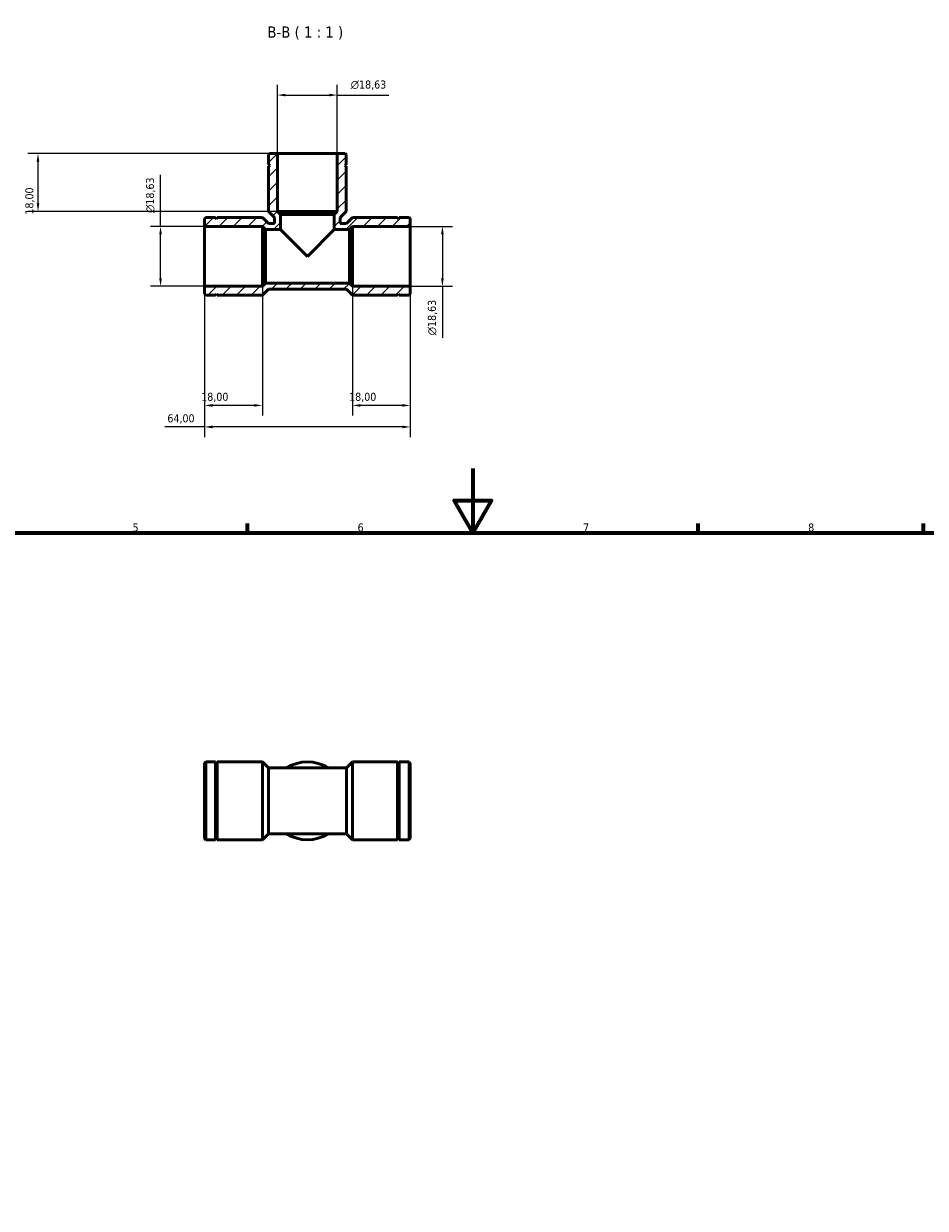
# Model space of a CAD drawing. Header units: millimetres. Extents: x 0 to 902, y 0 to 732.
# Tile 3 of 4: x 281 to 561, y 364 to 732. Entities that reach past the tile are written whole.
import ezdxf

# ---------------------------------------------------------------- set-up
doc = ezdxf.new("R2010")
doc.units = ezdxf.units.MM
for name, color, linetype, lineweight in [('Border (ISO)', 7, 'Continuous', 70), ('Dimension (ISO)', 7, 'Continuous', 25), ('Hatch (ISO)', 7, 'Continuous', 18), ('Symbol (ISO)', 7, 'Continuous', 25), ('Visible (ISO)', 7, 'Continuous', 50)]:
    doc.layers.add(name, color=color, linetype=linetype, lineweight=lineweight)
doc.styles.add('Label Text (ISO)', font='tahoma.ttf')
doc.styles.add('Note Text (ISO)', font='tahoma.ttf')
doc.dimstyles.new('Default (ISO)', dxfattribs={"dimtxt": 2.5, "dimasz": 2.5, "dimexe": 3.175, "dimexo": 0, "dimgap": 0.762, "dimtad": 1, "dimrnd": 1e-08, "dimzin": 0, "dimtxsty": 'Note Text (ISO)', "dimcen": 0.09, "dimdle": 10, "dimclrd": 256, "dimclre": 256, "dimclrt": 232, "dimazin": 0, "dimtfac": 1.40208, "dimtmove": 0, "dimatfit": 3, "dimfxl": 1, "dimtolj": 1, "dimtzin": 0, "dimlwd": -1, "dimlwe": -1, "dimarcsym": 0})

# ---------------------------------------------------------------- blocks, each defined once
blk = doc.blocks.new('Borders Default Border')
at = {"layer": 'Border (ISO)'}
for p, q in [((350.42, 574), (350.42, 576.9)), ((490.58, 574), (490.58, 576.9)), ((560.67, 574), (560.67, 576.9))]:
    blk.add_line(p, q, dxfattribs=at)
at = {"layer": 'Border (ISO)', "flags": 128}
for points in [[(420.5, 594), (420.5, 574), (414.73, 584), (426.27, 584), (420.5, 574)], [(20, 20), (20, 574), (821, 574), (821, 20), (20, 20)]]:
    blk.add_lwpolyline(points, dxfattribs=at)
at = {"layer": 'Border (ISO)', "color": 232, "true_color": 0xca0064, "char_height": 2.5, "attachment_point": 7, "style": 'Note Text (ISO)'}
for s, insert in [('5', (314.64, 574.35)), ('6', (384.66, 574.35)), ('7', (454.77, 574.4)), ('8', (524.81, 574.34))]:
    blk.add_mtext(s, dxfattribs=dict(at, insert=insert))
blk = doc.blocks.new('*D7')
at = {"layer": 'Defpoints', "color": 0, "transparency": 16777216}
for p in [(359.72, 691.96), (285.24, 673.96), (359.72, 673.96)]:
    blk.add_point(p, dxfattribs=at)
at = {"layer": 'Dimension (ISO)', "transparency": 16777216}
for p, q in [((359.72, 691.96), (282.07, 691.96)), ((285.24, 689.46), (285.24, 676.46)), ((359.72, 673.96), (282.07, 673.96))]:
    blk.add_line(p, q, dxfattribs=at)
for points in [[(284.83, 689.46), (285.66, 689.46), (285.24, 691.96)], [(284.83, 676.46), (285.66, 676.46), (285.24, 673.96)]]:
    blk.add_solid(points, dxfattribs=at)
at = {"layer": 'Dimension (ISO)', "color": 232, "true_color": 0xca0064, "transparency": 16777216, "insert": (281.3, 672.95), "char_height": 2.5, "attachment_point": 1, "rotation": 90, "style": 'Note Text (ISO)'}
blk.add_mtext('\\A1;18,00', dxfattribs=at)
blk = doc.blocks.new('*D8')
at = {"layer": 'Defpoints', "color": 0, "transparency": 16777216}
for p in [(323.36, 669.28), (337.03, 669.28), (337.03, 650.65)]:
    blk.add_point(p, dxfattribs=at)
at = {"layer": 'Dimension (ISO)', "transparency": 16777216}
for p, q in [((323.36, 669.28), (323.36, 685.27)), ((337.03, 669.28), (320.19, 669.28)), ((323.36, 653.15), (323.36, 666.78)), ((337.03, 650.65), (320.19, 650.65))]:
    blk.add_line(p, q, dxfattribs=at)
for points in [[(322.94, 666.78), (323.78, 666.78), (323.36, 669.28)], [(322.94, 653.15), (323.78, 653.15), (323.36, 650.65)]]:
    blk.add_solid(points, dxfattribs=at)
at = {"layer": 'Dimension (ISO)', "color": 232, "true_color": 0xca0064, "transparency": 16777216, "insert": (318.84, 673.45), "char_height": 2.5, "attachment_point": 1, "rotation": 90, "style": 'Note Text (ISO)'}
blk.add_mtext('\\A1;\\fAIGDT|b0|i0;\\H2.5000;\\ln\\fTahoma|b0|i0;\\H2.5000;18,63', dxfattribs=at)
blk = doc.blocks.new('*D9')
at = {"layer": 'Defpoints', "color": 0, "transparency": 16777216}
for p in [(401.03, 669.28), (401.03, 650.65), (411.03, 650.65)]:
    blk.add_point(p, dxfattribs=at)
at = {"layer": 'Dimension (ISO)', "transparency": 16777216}
for p, q in [((401.03, 669.28), (414.21, 669.28)), ((411.03, 666.78), (411.03, 653.15)), ((401.03, 650.65), (414.21, 650.65)), ((411.03, 650.65), (411.03, 634.66))]:
    blk.add_line(p, q, dxfattribs=at)
for points in [[(410.61, 666.78), (411.45, 666.78), (411.03, 669.28)], [(410.61, 653.15), (411.45, 653.15), (411.03, 650.65)]]:
    blk.add_solid(points, dxfattribs=at)
at = {"layer": 'Dimension (ISO)', "color": 232, "true_color": 0xca0064, "transparency": 16777216, "insert": (406.51, 635.42), "char_height": 2.5, "attachment_point": 1, "rotation": 90, "style": 'Note Text (ISO)'}
blk.add_mtext('\\A1;\\fAIGDT|b0|i0;\\H2.5000;\\ln\\fTahoma|b0|i0;\\H2.5000;18,63', dxfattribs=at)
blk = doc.blocks.new('*D10')
at = {"layer": 'Defpoints', "color": 0, "transparency": 16777216}
for p in [(383.03, 650.65), (401.03, 650.65), (383.03, 613.61)]:
    blk.add_point(p, dxfattribs=at)
at = {"layer": 'Dimension (ISO)', "transparency": 16777216}
for p, q in [((383.03, 650.65), (383.03, 610.44)), ((401.03, 650.65), (401.03, 610.44)), ((398.53, 613.61), (385.53, 613.61))]:
    blk.add_line(p, q, dxfattribs=at)
for points in [[(385.53, 614.03), (385.53, 613.2), (383.03, 613.61)], [(398.53, 614.03), (398.53, 613.2), (401.03, 613.61)]]:
    blk.add_solid(points, dxfattribs=at)
at = {"layer": 'Dimension (ISO)', "color": 232, "true_color": 0xca0064, "transparency": 16777216, "insert": (382.02, 617.55), "char_height": 2.5, "attachment_point": 1, "style": 'Note Text (ISO)'}
blk.add_mtext('\\A1;18,00', dxfattribs=at)
blk = doc.blocks.new('*D11')
at = {"layer": 'Defpoints', "color": 0, "transparency": 16777216}
for p in [(337.03, 650.65), (355.03, 650.65), (337.03, 613.61)]:
    blk.add_point(p, dxfattribs=at)
at = {"layer": 'Dimension (ISO)', "transparency": 16777216}
for p, q in [((337.03, 650.65), (337.03, 610.44)), ((355.03, 650.65), (355.03, 610.44)), ((352.53, 613.61), (339.53, 613.61))]:
    blk.add_line(p, q, dxfattribs=at)
for points in [[(339.53, 614.03), (339.53, 613.2), (337.03, 613.61)], [(352.53, 614.03), (352.53, 613.2), (355.03, 613.61)]]:
    blk.add_solid(points, dxfattribs=at)
at = {"layer": 'Dimension (ISO)', "color": 232, "true_color": 0xca0064, "transparency": 16777216, "insert": (336.02, 617.55), "char_height": 2.5, "attachment_point": 1, "style": 'Note Text (ISO)'}
blk.add_mtext('\\A1;18,00', dxfattribs=at)
blk = doc.blocks.new('*D12')
at = {"layer": 'Defpoints', "color": 0, "transparency": 16777216}
for p in [(337.03, 650.65), (401.03, 650.65), (337.03, 606.92)]:
    blk.add_point(p, dxfattribs=at)
at = {"layer": 'Dimension (ISO)', "transparency": 16777216}
for p, q in [((337.03, 650.65), (337.03, 603.75)), ((401.03, 650.65), (401.03, 603.75)), ((337.03, 606.92), (324.74, 606.92)), ((398.53, 606.92), (339.53, 606.92))]:
    blk.add_line(p, q, dxfattribs=at)
for points in [[(339.53, 607.34), (339.53, 606.5), (337.03, 606.92)], [(398.53, 607.34), (398.53, 606.5), (401.03, 606.92)]]:
    blk.add_solid(points, dxfattribs=at)
at = {"layer": 'Dimension (ISO)', "color": 232, "true_color": 0xca0064, "transparency": 16777216, "insert": (325.5, 610.85), "char_height": 2.5, "attachment_point": 1, "style": 'Note Text (ISO)'}
blk.add_mtext('\\A1;64,00', dxfattribs=at)
blk = doc.blocks.new('*D13')
at = {"layer": 'Defpoints', "color": 0, "transparency": 16777216}
for p in [(378.35, 710.13), (359.72, 691.96), (378.35, 691.96)]:
    blk.add_point(p, dxfattribs=at)
at = {"layer": 'Dimension (ISO)', "transparency": 16777216}
for p, q in [((359.72, 691.96), (359.72, 713.3)), ((378.35, 691.96), (378.35, 713.3)), ((362.22, 710.13), (375.85, 710.13)), ((378.35, 710.13), (394.33, 710.13))]:
    blk.add_line(p, q, dxfattribs=at)
for points in [[(362.22, 710.54), (362.22, 709.71), (359.72, 710.13)], [(375.85, 710.54), (375.85, 709.71), (378.35, 710.13)]]:
    blk.add_solid(points, dxfattribs=at)
at = {"layer": 'Dimension (ISO)', "color": 232, "true_color": 0xca0064, "transparency": 16777216, "insert": (382.52, 714.65), "char_height": 2.5, "attachment_point": 1, "style": 'Note Text (ISO)'}
blk.add_mtext('\\A1;\\fAIGDT|b0|i0;\\H2.5000;\\ln\\fTahoma|b0|i0;\\H2.5000;18,63', dxfattribs=at)

msp = doc.modelspace()

# ---------------------------------------------------------------- hatches: boundary and pattern name
at = {"layer": 'Hatch (ISO)'}
h = msp.add_hatch(dxfattribs=at)
h.set_pattern_fill('ANSI31', color=256, scale=25.4, style=0)
h.set_pattern_definition([(45, (0, 0), (-2.245064, 2.245064), [])])
h.paths.add_polyline_path([(400.659, 647.855), (401.031, 648.227), (401.031, 650.649), (383.031, 650.649), (382.1, 651.581), (355.963, 651.581), (355.031, 650.649), (337.031, 650.649), (337.031, 648.227), (337.404, 647.855), (340.481, 647.855), (340.731, 648.355), (340.981, 647.855), (355.031, 647.855), (356.894, 649.718), (381.168, 649.718), (383.031, 647.855), (397.081, 647.855), (397.331, 648.355), (397.581, 647.855)])
h.paths.add_polyline_path([(381.141, 691.592), (380.769, 691.965), (378.347, 691.965), (378.347, 673.965), (377.415, 673.033), (377.415, 668.349), (382.1, 668.349), (383.031, 669.28), (401.031, 669.28), (401.031, 671.702), (400.659, 672.075), (397.581, 672.075), (397.331, 671.575), (397.081, 672.075), (383.031, 672.075), (381.168, 670.212), (379.278, 670.212), (379.278, 672.102), (381.141, 673.965), (381.141, 688.015), (380.641, 688.265), (381.141, 688.515)])
h.paths.add_polyline_path([(357.294, 691.965), (356.921, 691.592), (356.921, 688.515), (357.421, 688.265), (356.921, 688.015), (356.921, 673.965), (358.784, 672.102), (358.784, 670.212), (356.894, 670.212), (355.031, 672.075), (340.981, 672.075), (340.731, 671.575), (340.481, 672.075), (337.404, 672.075), (337.031, 671.702), (337.031, 669.28), (355.031, 669.28), (355.963, 668.349), (360.647, 668.349), (360.647, 673.033), (359.716, 673.965), (359.716, 691.965)])

# ---------------------------------------------------------------- linework, layer by layer
at = {"layer": 'Visible (ISO)'}
for p, q in [((357.294, 691.965), (356.921, 691.592)), ((356.921, 691.592), (356.921, 688.515)), ((359.716, 691.965), (357.294, 691.965)), ((359.716, 673.965), (359.716, 691.965)), ((378.347, 691.965), (359.716, 691.965)), ((380.769, 691.965), (378.347, 691.965)), ((378.347, 691.965), (378.347, 673.965)), ((381.141, 691.592), (380.769, 691.965)), ((381.141, 688.515), (381.141, 691.592)), ((356.921, 688.515), (357.421, 688.265)), ((357.421, 688.265), (356.921, 688.015)), ((356.921, 688.015), (356.921, 673.965)), ((380.641, 688.265), (381.141, 688.515)), ((381.141, 688.015), (380.641, 688.265)), ((381.141, 673.965), (381.141, 688.015)), ((337.404, 672.075), (337.031, 671.702)), ((337.031, 671.702), (337.031, 669.28)), ((340.481, 672.075), (337.404, 672.075)), ((340.731, 671.575), (340.481, 672.075)), ((340.981, 672.075), (340.731, 671.575)), ((355.031, 672.075), (340.981, 672.075)), ((356.894, 670.212), (355.031, 672.075)), ((356.921, 673.965), (358.784, 672.102)), ((358.784, 672.102), (358.784, 670.212)), ((360.647, 673.033), (359.716, 673.965)), ((378.347, 673.965), (359.716, 673.965)), ((360.647, 668.349), (360.647, 673.033)), ((377.415, 673.033), (360.647, 673.033)), ((378.347, 673.965), (377.415, 673.033)), ((377.415, 673.033), (377.415, 668.349)), ((379.278, 672.102), (381.141, 673.965)), ((379.278, 670.212), (379.278, 672.102)), ((383.031, 672.075), (381.168, 670.212)), ((397.081, 672.075), (383.031, 672.075)), ((397.331, 671.575), (397.081, 672.075)), ((397.581, 672.075), (397.331, 671.575)), ((400.659, 672.075), (397.581, 672.075)), ((401.031, 671.702), (400.659, 672.075)), ((401.031, 669.28), (401.031, 671.702)), ((337.031, 669.28), (355.031, 669.28)), ((337.031, 669.28), (337.031, 650.649)), ((355.031, 669.28), (355.963, 668.349)), ((355.031, 669.28), (355.031, 650.649)), ((355.963, 668.349), (360.647, 668.349)), ((355.963, 668.349), (355.963, 651.581)), ((358.784, 670.212), (356.894, 670.212)), ((360.647, 668.349), (369.031, 659.965)), ((369.031, 659.965), (377.415, 668.349)), ((377.415, 668.349), (382.1, 668.349)), ((381.168, 670.212), (379.278, 670.212)), ((382.1, 668.349), (383.031, 669.28)), ((382.1, 651.581), (382.1, 668.349)), ((383.031, 669.28), (401.031, 669.28)), ((383.031, 650.649), (383.031, 669.28)), ((401.031, 650.649), (401.031, 669.28)), ((355.031, 650.649), (337.031, 650.649)), ((337.031, 650.649), (337.031, 648.227)), ((355.963, 651.581), (355.031, 650.649)), ((355.031, 647.855), (356.894, 649.718)), ((382.1, 651.581), (355.963, 651.581)), ((356.894, 649.718), (381.168, 649.718)), ((381.168, 649.718), (383.031, 647.855)), ((383.031, 650.649), (382.1, 651.581)), ((401.031, 650.649), (383.031, 650.649)), ((401.031, 648.227), (401.031, 650.649)), ((337.031, 648.227), (337.404, 647.855)), ((337.404, 647.855), (340.481, 647.855)), ((340.481, 647.855), (340.731, 648.355)), ((340.731, 648.355), (340.981, 647.855)), ((340.981, 647.855), (355.031, 647.855)), ((383.031, 647.855), (397.081, 647.855)), ((397.081, 647.855), (397.331, 648.355)), ((397.331, 648.355), (397.581, 647.855)), ((397.581, 647.855), (400.659, 647.855)), ((400.659, 647.855), (401.031, 648.227)), ((337.031, 502.373), (337.404, 502.745)), ((337.031, 478.898), (337.031, 502.373)), ((337.404, 502.745), (337.404, 478.525)), ((340.481, 502.745), (337.404, 502.745)), ((340.481, 502.745), (340.481, 478.525)), ((340.731, 502.245), (340.481, 502.745)), ((340.731, 502.245), (340.981, 502.745)), ((340.731, 502.245), (340.731, 479.025)), ((340.981, 502.745), (340.981, 478.525)), ((355.031, 502.745), (340.981, 502.745)), ((355.031, 502.745), (355.031, 478.525)), ((356.894, 500.882), (355.031, 502.745)), ((381.168, 500.882), (383.031, 502.745)), ((383.031, 478.525), (383.031, 502.745)), ((383.031, 502.745), (397.081, 502.745)), ((397.081, 478.525), (397.081, 502.745)), ((397.331, 502.245), (397.081, 502.745)), ((397.331, 502.245), (397.581, 502.745)), ((397.331, 479.025), (397.331, 502.245)), ((397.581, 478.525), (397.581, 502.745)), ((397.581, 502.745), (400.659, 502.745)), ((400.659, 478.525), (400.659, 502.745)), ((401.031, 502.373), (400.659, 502.745)), ((401.031, 502.373), (401.031, 478.898)), ((356.894, 500.882), (356.894, 480.388)), ((356.894, 500.882), (381.168, 500.882)), ((381.168, 480.388), (381.168, 500.882)), ((340.731, 479.025), (340.481, 478.525)), ((340.731, 479.025), (340.981, 478.525)), ((356.894, 480.388), (355.031, 478.525)), ((356.894, 480.388), (381.168, 480.388)), ((381.168, 480.388), (383.031, 478.525)), ((397.331, 479.025), (397.081, 478.525)), ((397.331, 479.025), (397.581, 478.525)), ((337.031, 478.898), (337.404, 478.525)), ((340.481, 478.525), (337.404, 478.525)), ((355.031, 478.525), (340.981, 478.525)), ((383.031, 478.525), (397.081, 478.525)), ((397.581, 478.525), (400.659, 478.525)), ((401.031, 478.898), (400.659, 478.525))]:
    msp.add_line(p, q, dxfattribs=at)
for start, end in [(57.79577, 122.20423), (237.79577, 302.20423)]:
    msp.add_arc((369.031, 490.635), 12.11, start, end, dxfattribs=at)

# ---------------------------------------------------------------- block references
msp.add_blockref('Borders Default Border', (0, 0))

# ---------------------------------------------------------------- texts
at = {"layer": 'Symbol (ISO)', "insert": (356.592, 727.323), "char_height": 3.5, "attachment_point": 7, "style": 'Label Text (ISO)'}
msp.add_mtext('B-B ( 1 : 1 )', dxfattribs=at)

# ---------------------------------------------------------------- dimensions: what is measured, and where the dimension line sits
at = {"layer": 'Dimension (ISO)'}
for base, p1, p2, angle, picture, middle in [((378.347, 710.125), (359.716, 691.965), (378.347, 691.965), 180, '*D13', (388.044, 710.125)), ((323.361, 669.28), (337.031, 650.649), (337.031, 669.28), 90, '*D8', (323.361, 678.977)), ((411.031, 650.649), (401.031, 669.28), (401.031, 650.649), 90, '*D9', (411.031, 640.952))]:
    dim = msp.add_linear_dim(base=base, p1=p1, p2=p2, angle=angle, text='\\fAIGDT|b0|i0;\\H2.5000;\\ln\\fTahoma|b0|i0;\\H2.5000;<>', dimstyle='Default (ISO)', override={"dimdec": 2, "dimtp": 0, "dimtm": 0, "dimtdec": 2, "dimtofl": 0, "dimatfit": 2}, dxfattribs=at)
    dim.commit()
    dim.dimension.update_dxf_attribs({"geometry": picture, "text_midpoint": middle, "dimtype": 160})
for base, p1, p2, angle, override, picture, middle in [((285.243, 673.965), (359.716, 691.965), (359.716, 673.965), 270, {"dimdec": 2, "dimtp": 0, "dimtm": 0, "dimtdec": 2, "dimtofl": 0, "dimatfit": 1}, '*D7', (285.243, 676.965)), ((337.031, 606.92), (401.031, 650.649), (337.031, 650.649), 180, {"dimdec": 2, "dimtp": 0, "dimtm": 0, "dimtdec": 2, "dimtofl": 0, "dimatfit": 2}, '*D12', (329.636, 606.92)), ((383.031, 613.614), (401.031, 650.649), (383.031, 650.649), 180, {"dimdec": 2, "dimtp": 0, "dimtm": 0, "dimtdec": 2, "dimtofl": 0, "dimatfit": 1}, '*D10', (386.031, 613.614))]:
    dim = msp.add_linear_dim(base=base, p1=p1, p2=p2, angle=angle, dimstyle='Default (ISO)', override=override, dxfattribs=at)
    dim.commit()
    dim.dimension.update_dxf_attribs({"geometry": picture, "text_midpoint": middle, "dimtype": 160})
dim = msp.add_linear_dim(base=(337.031, 613.614), p1=(355.031, 650.649), p2=(337.031, 650.649), dimstyle='Default (ISO)', override={"dimdec": 2, "dimtp": 0, "dimtm": 0, "dimtdec": 2, "dimtofl": 0, "dimatfit": 1}, dxfattribs=at)
dim.commit()
dim.dimension.update_dxf_attribs({"geometry": '*D11', "text_midpoint": (340.031, 613.614), "dimtype": 160})

doc.saveas('drawing.dxf')
